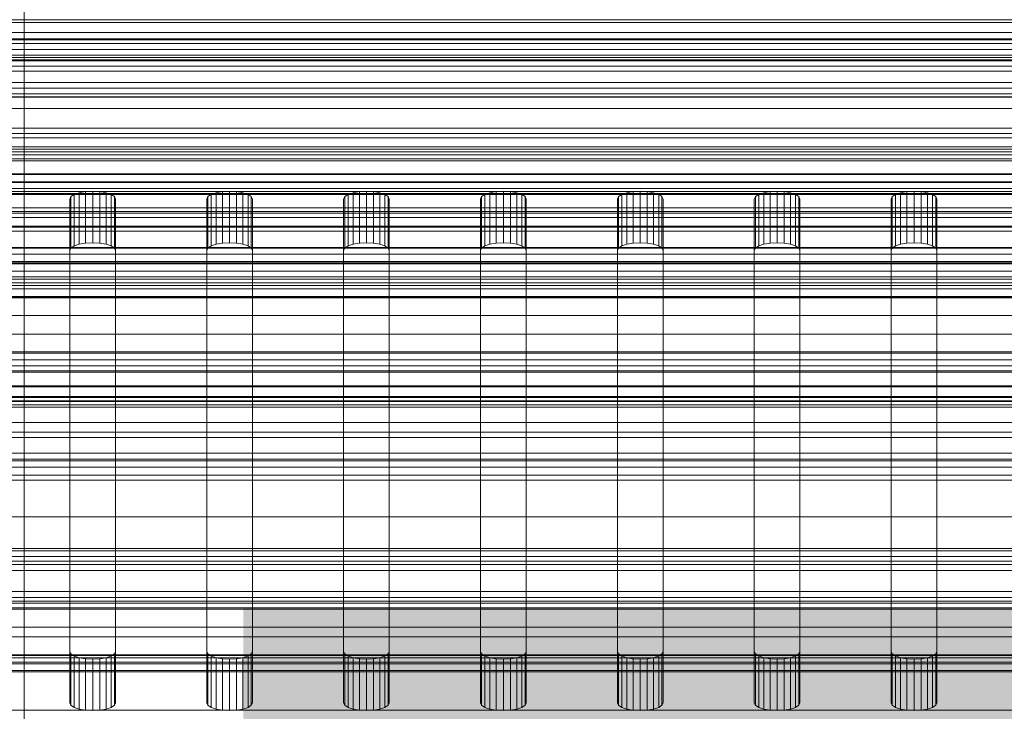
# Model space of a CAD drawing. Header units: millimetres. Extents: x -2233 to 61924, y -68080 to 6847.
# Tile 72 of 256: x -130 to -23, y -34961 to -34886. Entities that reach past the tile are written whole.
import ezdxf

# ---------------------------------------------------------------- set-up
doc = ezdxf.new("R2010")
doc.units = ezdxf.units.MM
for name, color, linetype, lineweight in [('COTAS_O', 1, 'Continuous', 0), ('COTAS_P', 1, 'Continuous', 0), ('frontal_bajante_movil', 7, 'Continuous', 0), ('frontal_briquetadora', 7, 'Continuous', 0), ('frontal_C01', 7, 'Continuous', 0), ('frontal_C02', 7, 'Continuous', 0), ('frontal_C03', 7, 'Continuous', 0), ('frontal_mezcladora', 7, 'Continuous', 0), ('frontal_mix-C02', 7, 'Continuous', 0), ('frontal_secador', 7, 'Continuous', 0)]:
    doc.layers.add(name, color=color, linetype=linetype, lineweight=lineweight)
doc.dimstyles.new('R19_100', dxfattribs={"dimtxt": 250, "dimasz": 150, "dimexe": 150, "dimexo": 80, "dimgap": 100, "dimtad": 1, "dimtih": 1, "dimtoh": 1, "dimdsep": 46, "dimcen": 0.09, "dimadec": 0, "dimazin": 0, "dimtfac": 1, "dimtdec": 4, "dimtofl": 0, "dimtmove": 0, "dimatfit": 3, "dimfxl": 1, "dimtolj": 1, "dimtzin": 0, "dimarcsym": 0})

# ---------------------------------------------------------------- blocks, each defined once
blk = doc.blocks.new('DIM_R28_48')
at = {"layer": 'COTAS_P'}
for p, q in [((-1750, -34600), (-1600, -34555)), ((2600, -34600), (2450, -34555)), ((-1750, -35500), (-1750, -34600)), ((-1750, -34600), (2600, -34600)), ((-1750, -34600), (-1600, -34645)), ((2600, -34600), (2450, -34645)), ((2600, -35500), (2600, -34600))]:
    blk.add_line(p, q, dxfattribs=at)
blk.add_text('4350 P', height=250, dxfattribs=at).set_placement((425, -34500))
blk = doc.blocks.new('DIM_R28_50')
at = {"layer": 'COTAS_P'}
for p, q in [((1705.78, -34504.95), (1551.9, -34475.9)), ((-194.22, -34704.95), (1705.78, -34504.95)), ((1705.78, -34504.95), (1561.32, -34565.4)), ((1800, -35400), (1705.78, -34504.95)), ((-194.22, -34704.95), (-49.75, -34644.49)), ((-100, -35600), (-194.22, -34704.95)), ((-194.22, -34704.95), (-40.33, -34734))]:
    blk.add_line(p, q, dxfattribs=at)
blk.add_text('1910.5 P', height=250, rotation=6.009, dxfattribs=at).set_placement((745.32, -34505.49))
blk = doc.blocks.new('DIM_R28_53')
at = {"layer": 'COTAS_P'}
for p, q in [((-150, -32300), (550, -32300)), ((550, -32300), (505, -32450)), ((550, -34900), (550, -32300)), ((550, -32300), (595, -32450)), ((550, -34900), (505, -34750)), ((550, -34900), (595, -34750)), ((-150, -34900), (550, -34900))]:
    blk.add_line(p, q, dxfattribs=at)
blk.add_text('2600 P', height=250, rotation=90, dxfattribs=at).set_placement((450, -33600))
blk = doc.blocks.new('DIM_R28_55')
at = {"layer": 'COTAS_O'}
for p, q in [((-650, -33700), (50, -33700)), ((50, -33700), (5, -33850)), ((50, -34900), (50, -33700)), ((50, -33700), (95, -33850)), ((50, -34900), (5, -34750)), ((50, -34900), (95, -34750)), ((-650, -34900), (50, -34900))]:
    blk.add_line(p, q, dxfattribs=at)
blk.add_text('1200 O', height=250, rotation=90, dxfattribs=at).set_placement((-50, -34300))
blk = doc.blocks.new('DIM_R28_56')
at = {"layer": 'COTAS_O'}
for p, q in [((-650, -34200), (-500, -34155)), ((650, -34200), (500, -34155)), ((-650, -34900), (-650, -34200)), ((-650, -34200), (650, -34200)), ((-650, -34200), (-500, -34245)), ((650, -34200), (500, -34245)), ((650, -34900), (650, -34200))]:
    blk.add_line(p, q, dxfattribs=at)
blk.add_text('1300 O', height=250, dxfattribs=at).set_placement((0, -34100))
blk = doc.blocks.new('DIM_R28_58')
at = {"layer": 'COTAS_O'}
for p, q in [((-1480, -35300), (-1330, -35255)), ((490, -35300), (340, -35255)), ((-1480, -36000), (-1480, -35300)), ((-1480, -35300), (490, -35300)), ((-1480, -35300), (-1330, -35345)), ((490, -35300), (340, -35345)), ((490, -36000), (490, -35300))]:
    blk.add_line(p, q, dxfattribs=at)
blk.add_text('1970 O', height=250, dxfattribs=at).set_placement((-495, -35200))
blk = doc.blocks.new('DIM_R28_60')
at = {"layer": 'COTAS_O'}
for p, q in [((-1400, -35300), (-1250, -35255)), ((1400, -35300), (1250, -35255)), ((-1400, -36000), (-1400, -35300)), ((-1400, -35300), (1400, -35300)), ((-1400, -35300), (-1250, -35345)), ((1400, -35300), (1250, -35345)), ((1400, -36000), (1400, -35300))]:
    blk.add_line(p, q, dxfattribs=at)
blk.add_text('2800 O', height=250, dxfattribs=at).set_placement((0, -35200))
blk = doc.blocks.new('DIM_R28_61')
at = {"layer": 'COTAS_P'}
for p, q in [((-305, -34680), (395, -34680)), ((395, -34680), (350, -34830)), ((395, -36000), (395, -34680)), ((395, -34680), (440, -34830)), ((395, -36000), (350, -35850)), ((395, -36000), (440, -35850)), ((-305, -36000), (395, -36000))]:
    blk.add_line(p, q, dxfattribs=at)
blk.add_text('1320 P', height=250, rotation=90, dxfattribs=at).set_placement((295, -35340))
blk = doc.blocks.new('DIM_R28_62')
at = {"layer": 'COTAS_P'}
for p, q in [((-305, -35300), (-155, -35255)), ((345, -35300), (195, -35255)), ((-305, -36000), (-305, -35300)), ((-305, -35300), (345, -35300)), ((-305, -35300), (-155, -35345)), ((345, -35300), (195, -35345)), ((345, -36000), (345, -35300))]:
    blk.add_line(p, q, dxfattribs=at)
blk.add_text('650 P', height=250, dxfattribs=at).set_placement((20, -35200))

msp = doc.modelspace()

# ---------------------------------------------------------------- linework, layer by layer
at = {"layer": 'frontal_bajante_movil'}
for p, q in [((220, -34885.505), (-180, -34885.505)), ((223, -34891.143), (-183, -34891.143)), ((-180, -34891.143), (220, -34891.143)), ((-168, -34891.143), (208, -34891.143)), ((-183, -34893.962), (223, -34893.962)), ((208, -34895.247), (-168, -34895.247)), ((208, -34902.42), (-168, -34902.42)), ((-168, -34903.359), (208, -34903.359)), ((208, -34904.675), (-168, -34904.675)), ((-125, -34905.171), (-124.878, -34904.907)), ((-124.878, -34904.907), (-124.523, -34904.669)), ((-124.878, -34910.545), (-124.878, -34904.907)), ((-124.523, -34904.669), (-123.969, -34904.479)), ((-124.523, -34910.307), (-124.523, -34904.669)), ((-123.969, -34904.479), (-123.273, -34904.358)), ((-123.969, -34910.118), (-123.969, -34904.479)), ((-123.273, -34904.358), (-122.5, -34904.316)), ((-123.273, -34909.996), (-123.273, -34904.358)), ((-122.5, -34904.316), (-121.727, -34904.358)), ((-122.5, -34909.954), (-122.5, -34904.316)), ((-121.727, -34904.358), (-121.031, -34904.479)), ((-121.727, -34909.996), (-121.727, -34904.358)), ((-121.031, -34904.479), (-120.477, -34904.669)), ((-121.031, -34910.118), (-121.031, -34904.479)), ((-120.477, -34904.669), (-120.122, -34904.907)), ((-120.477, -34910.307), (-120.477, -34904.669)), ((-120.122, -34904.907), (-120, -34905.171)), ((-120.122, -34910.545), (-120.122, -34904.907)), ((-110, -34905.171), (-109.878, -34904.907)), ((-109.878, -34904.907), (-109.523, -34904.669)), ((-109.878, -34910.545), (-109.878, -34904.907)), ((-109.523, -34904.669), (-108.969, -34904.479)), ((-109.523, -34910.307), (-109.523, -34904.669)), ((-108.969, -34904.479), (-108.273, -34904.358)), ((-108.969, -34910.118), (-108.969, -34904.479)), ((-108.273, -34904.358), (-107.5, -34904.316)), ((-108.273, -34909.996), (-108.273, -34904.358)), ((-107.5, -34904.316), (-106.727, -34904.358)), ((-107.5, -34909.954), (-107.5, -34904.316)), ((-106.727, -34904.358), (-106.031, -34904.479)), ((-106.727, -34909.996), (-106.727, -34904.358)), ((-106.031, -34904.479), (-105.477, -34904.669)), ((-106.031, -34910.118), (-106.031, -34904.479)), ((-105.477, -34904.669), (-105.122, -34904.907)), ((-105.477, -34910.307), (-105.477, -34904.669)), ((-105.122, -34904.907), (-105, -34905.171)), ((-105.122, -34910.545), (-105.122, -34904.907)), ((-95, -34905.171), (-94.878, -34904.907)), ((-94.878, -34904.907), (-94.523, -34904.669)), ((-94.878, -34910.545), (-94.878, -34904.907)), ((-94.523, -34904.669), (-93.969, -34904.479)), ((-94.523, -34910.307), (-94.523, -34904.669)), ((-93.969, -34904.479), (-93.273, -34904.358)), ((-93.969, -34910.118), (-93.969, -34904.479)), ((-93.273, -34904.358), (-92.5, -34904.316)), ((-93.273, -34909.996), (-93.273, -34904.358)), ((-92.5, -34904.316), (-91.727, -34904.358)), ((-92.5, -34909.954), (-92.5, -34904.316)), ((-91.727, -34904.358), (-91.031, -34904.479)), ((-91.727, -34909.996), (-91.727, -34904.358)), ((-91.031, -34904.479), (-90.477, -34904.669)), ((-91.031, -34910.118), (-91.031, -34904.479)), ((-90.477, -34904.669), (-90.122, -34904.907)), ((-90.477, -34910.307), (-90.477, -34904.669)), ((-90.122, -34904.907), (-90, -34905.171)), ((-90.122, -34910.545), (-90.122, -34904.907)), ((-80, -34905.171), (-79.878, -34904.907)), ((-79.878, -34904.907), (-79.523, -34904.669)), ((-79.878, -34910.545), (-79.878, -34904.907)), ((-79.523, -34904.669), (-78.969, -34904.479)), ((-79.523, -34910.307), (-79.523, -34904.669)), ((-78.969, -34904.479), (-78.273, -34904.358)), ((-78.969, -34910.118), (-78.969, -34904.479)), ((-78.273, -34904.358), (-77.5, -34904.316)), ((-78.273, -34909.996), (-78.273, -34904.358)), ((-77.5, -34904.316), (-76.727, -34904.358)), ((-77.5, -34909.954), (-77.5, -34904.316)), ((-76.727, -34904.358), (-76.031, -34904.479)), ((-76.727, -34909.996), (-76.727, -34904.358)), ((-76.031, -34904.479), (-75.477, -34904.669)), ((-76.031, -34910.118), (-76.031, -34904.479)), ((-75.477, -34904.669), (-75.122, -34904.907)), ((-75.477, -34910.307), (-75.477, -34904.669)), ((-75.122, -34904.907), (-75, -34905.171)), ((-75.122, -34910.545), (-75.122, -34904.907)), ((-65, -34905.171), (-64.878, -34904.907)), ((-64.878, -34904.907), (-64.523, -34904.669)), ((-64.878, -34910.545), (-64.878, -34904.907)), ((-64.523, -34904.669), (-63.969, -34904.479)), ((-64.523, -34910.307), (-64.523, -34904.669)), ((-63.969, -34904.479), (-63.273, -34904.358)), ((-63.969, -34910.118), (-63.969, -34904.479)), ((-63.273, -34904.358), (-62.5, -34904.316)), ((-63.273, -34909.996), (-63.273, -34904.358)), ((-62.5, -34904.316), (-61.727, -34904.358)), ((-62.5, -34909.954), (-62.5, -34904.316)), ((-61.727, -34904.358), (-61.031, -34904.479)), ((-61.727, -34909.996), (-61.727, -34904.358)), ((-61.031, -34904.479), (-60.477, -34904.669)), ((-61.031, -34910.118), (-61.031, -34904.479)), ((-60.477, -34904.669), (-60.122, -34904.907)), ((-60.477, -34910.307), (-60.477, -34904.669)), ((-60.122, -34904.907), (-60, -34905.171)), ((-60.122, -34910.545), (-60.122, -34904.907)), ((-50, -34905.171), (-49.878, -34904.907)), ((-49.878, -34904.907), (-49.523, -34904.669)), ((-49.878, -34910.545), (-49.878, -34904.907)), ((-49.523, -34904.669), (-48.969, -34904.479)), ((-49.523, -34910.307), (-49.523, -34904.669)), ((-48.969, -34904.479), (-48.273, -34904.358)), ((-48.969, -34910.118), (-48.969, -34904.479)), ((-48.273, -34904.358), (-47.5, -34904.316)), ((-48.273, -34909.996), (-48.273, -34904.358)), ((-47.5, -34904.316), (-46.727, -34904.358)), ((-47.5, -34909.954), (-47.5, -34904.316)), ((-46.727, -34904.358), (-46.031, -34904.479)), ((-46.727, -34909.996), (-46.727, -34904.358)), ((-46.031, -34904.479), (-45.477, -34904.669)), ((-46.031, -34910.118), (-46.031, -34904.479)), ((-45.477, -34904.669), (-45.122, -34904.907)), ((-45.477, -34910.307), (-45.477, -34904.669)), ((-45.122, -34904.907), (-45, -34905.171)), ((-45.122, -34910.545), (-45.122, -34904.907)), ((-35, -34905.171), (-34.878, -34904.907)), ((-34.878, -34904.907), (-34.523, -34904.669)), ((-34.878, -34910.545), (-34.878, -34904.907)), ((-34.523, -34904.669), (-33.969, -34904.479)), ((-34.523, -34910.307), (-34.523, -34904.669)), ((-33.969, -34904.479), (-33.273, -34904.358)), ((-33.969, -34910.118), (-33.969, -34904.479)), ((-33.273, -34904.358), (-32.5, -34904.316)), ((-33.273, -34909.996), (-33.273, -34904.358)), ((-32.5, -34904.316), (-31.727, -34904.358)), ((-32.5, -34909.954), (-32.5, -34904.316)), ((-31.727, -34904.358), (-31.031, -34904.479)), ((-31.727, -34909.996), (-31.727, -34904.358)), ((-31.031, -34904.479), (-30.477, -34904.669)), ((-31.031, -34910.118), (-31.031, -34904.479)), ((-30.477, -34904.669), (-30.122, -34904.907)), ((-30.477, -34910.307), (-30.477, -34904.669)), ((-30.122, -34904.907), (-30, -34905.171)), ((-30.122, -34910.545), (-30.122, -34904.907)), ((-125, -34954.764), (-125, -34905.171)), ((-125, -34905.171), (-125, -34910.809)), ((-120, -34905.171), (-120, -34954.764)), ((-120, -34910.809), (-120, -34905.171)), ((-110, -34954.764), (-110, -34905.171)), ((-110, -34905.171), (-110, -34910.809)), ((-105, -34905.171), (-105, -34954.764)), ((-105, -34910.809), (-105, -34905.171)), ((-95, -34954.764), (-95, -34905.171)), ((-95, -34905.171), (-95, -34910.809)), ((-90, -34905.171), (-90, -34954.764)), ((-90, -34910.809), (-90, -34905.171)), ((-80, -34954.764), (-80, -34905.171)), ((-80, -34905.171), (-80, -34910.809)), ((-75, -34905.171), (-75, -34954.764)), ((-75, -34910.809), (-75, -34905.171)), ((-65, -34954.764), (-65, -34905.171)), ((-65, -34905.171), (-65, -34910.809)), ((-60, -34905.171), (-60, -34954.764)), ((-60, -34910.809), (-60, -34905.171)), ((-50, -34954.764), (-50, -34905.171)), ((-50, -34905.171), (-50, -34910.809)), ((-45, -34905.171), (-45, -34954.764)), ((-45, -34910.809), (-45, -34905.171)), ((-35, -34954.764), (-35, -34905.171)), ((-35, -34905.171), (-35, -34910.809)), ((-30, -34905.171), (-30, -34954.764)), ((-30, -34910.809), (-30, -34905.171)), ((-168, -34906.524), (208, -34906.524)), ((-124.523, -34910.307), (-124.878, -34910.545)), ((-123.969, -34910.118), (-124.523, -34910.307)), ((-123.273, -34909.996), (-123.969, -34910.118)), ((-122.5, -34909.954), (-123.273, -34909.996)), ((-121.727, -34909.996), (-122.5, -34909.954)), ((-121.031, -34910.118), (-121.727, -34909.996)), ((-120.477, -34910.307), (-121.031, -34910.118)), ((-120.122, -34910.545), (-120.477, -34910.307)), ((-109.523, -34910.307), (-109.878, -34910.545)), ((-108.969, -34910.118), (-109.523, -34910.307)), ((-108.273, -34909.996), (-108.969, -34910.118)), ((-107.5, -34909.954), (-108.273, -34909.996)), ((-106.727, -34909.996), (-107.5, -34909.954)), ((-106.031, -34910.118), (-106.727, -34909.996)), ((-105.477, -34910.307), (-106.031, -34910.118)), ((-105.122, -34910.545), (-105.477, -34910.307)), ((-94.523, -34910.307), (-94.878, -34910.545)), ((-93.969, -34910.118), (-94.523, -34910.307)), ((-93.273, -34909.996), (-93.969, -34910.118)), ((-92.5, -34909.954), (-93.273, -34909.996)), ((-91.727, -34909.996), (-92.5, -34909.954)), ((-91.031, -34910.118), (-91.727, -34909.996)), ((-90.477, -34910.307), (-91.031, -34910.118)), ((-90.122, -34910.545), (-90.477, -34910.307)), ((-79.523, -34910.307), (-79.878, -34910.545)), ((-78.969, -34910.118), (-79.523, -34910.307)), ((-78.273, -34909.996), (-78.969, -34910.118)), ((-77.5, -34909.954), (-78.273, -34909.996)), ((-76.727, -34909.996), (-77.5, -34909.954)), ((-76.031, -34910.118), (-76.727, -34909.996)), ((-75.477, -34910.307), (-76.031, -34910.118)), ((-75.122, -34910.545), (-75.477, -34910.307)), ((-64.523, -34910.307), (-64.878, -34910.545)), ((-63.969, -34910.118), (-64.523, -34910.307)), ((-63.273, -34909.996), (-63.969, -34910.118)), ((-62.5, -34909.954), (-63.273, -34909.996)), ((-61.727, -34909.996), (-62.5, -34909.954)), ((-61.031, -34910.118), (-61.727, -34909.996)), ((-60.477, -34910.307), (-61.031, -34910.118)), ((-60.122, -34910.545), (-60.477, -34910.307)), ((-49.523, -34910.307), (-49.878, -34910.545)), ((-48.969, -34910.118), (-49.523, -34910.307)), ((-48.273, -34909.996), (-48.969, -34910.118)), ((-47.5, -34909.954), (-48.273, -34909.996)), ((-46.727, -34909.996), (-47.5, -34909.954)), ((-46.031, -34910.118), (-46.727, -34909.996)), ((-45.477, -34910.307), (-46.031, -34910.118)), ((-45.122, -34910.545), (-45.477, -34910.307)), ((-34.523, -34910.307), (-34.878, -34910.545)), ((-33.969, -34910.118), (-34.523, -34910.307)), ((-33.273, -34909.996), (-33.969, -34910.118)), ((-32.5, -34909.954), (-33.273, -34909.996)), ((-31.727, -34909.996), (-32.5, -34909.954)), ((-31.031, -34910.118), (-31.727, -34909.996)), ((-30.477, -34910.307), (-31.031, -34910.118)), ((-30.122, -34910.545), (-30.477, -34910.307)), ((-124.878, -34910.545), (-125, -34910.809)), ((-125, -34910.809), (-125, -34960.402)), ((-120, -34910.809), (-120.122, -34910.545)), ((-120, -34960.402), (-120, -34910.809)), ((-109.878, -34910.545), (-110, -34910.809)), ((-110, -34910.809), (-110, -34960.402)), ((-105, -34910.809), (-105.122, -34910.545)), ((-105, -34960.402), (-105, -34910.809)), ((-94.878, -34910.545), (-95, -34910.809)), ((-95, -34910.809), (-95, -34960.402)), ((-90, -34910.809), (-90.122, -34910.545)), ((-90, -34960.402), (-90, -34910.809)), ((-79.878, -34910.545), (-80, -34910.809)), ((-80, -34910.809), (-80, -34960.402)), ((-75, -34910.809), (-75.122, -34910.545)), ((-75, -34960.402), (-75, -34910.809)), ((-64.878, -34910.545), (-65, -34910.809)), ((-65, -34910.809), (-65, -34960.402)), ((-60, -34910.809), (-60.122, -34910.545)), ((-60, -34960.402), (-60, -34910.809)), ((-49.878, -34910.545), (-50, -34910.809)), ((-50, -34910.809), (-50, -34960.402)), ((-45, -34910.809), (-45.122, -34910.545)), ((-45, -34960.402), (-45, -34910.809)), ((-34.878, -34910.545), (-35, -34910.809)), ((-35, -34910.809), (-35, -34960.402)), ((-30, -34910.809), (-30.122, -34910.545)), ((-30, -34960.402), (-30, -34910.809)), ((-124.878, -34955.028), (-125, -34954.764)), ((-125, -34960.402), (-125, -34954.764)), ((-124.523, -34955.267), (-124.878, -34955.028)), ((-124.878, -34960.666), (-124.878, -34955.028)), ((-123.969, -34955.456), (-124.523, -34955.267)), ((-124.523, -34960.905), (-124.523, -34955.267)), ((-123.273, -34955.577), (-123.969, -34955.456)), ((-123.969, -34961.094), (-123.969, -34955.456)), ((-122.5, -34955.619), (-123.273, -34955.577)), ((-123.273, -34961.215), (-123.273, -34955.577)), ((-121.727, -34955.577), (-122.5, -34955.619)), ((-122.5, -34961.257), (-122.5, -34955.619)), ((-121.031, -34955.456), (-121.727, -34955.577)), ((-121.727, -34961.215), (-121.727, -34955.577)), ((-120.477, -34955.267), (-121.031, -34955.456)), ((-121.031, -34961.094), (-121.031, -34955.456)), ((-120.122, -34955.028), (-120.477, -34955.267)), ((-120.477, -34960.905), (-120.477, -34955.267)), ((-120, -34954.764), (-120.122, -34955.028)), ((-120.122, -34960.666), (-120.122, -34955.028)), ((-120, -34960.402), (-120, -34954.764)), ((-109.878, -34955.028), (-110, -34954.764)), ((-110, -34960.402), (-110, -34954.764)), ((-109.523, -34955.267), (-109.878, -34955.028)), ((-109.878, -34960.666), (-109.878, -34955.028)), ((-108.969, -34955.456), (-109.523, -34955.267)), ((-109.523, -34960.905), (-109.523, -34955.267)), ((-108.273, -34955.577), (-108.969, -34955.456)), ((-108.969, -34961.094), (-108.969, -34955.456)), ((-107.5, -34955.619), (-108.273, -34955.577)), ((-108.273, -34961.215), (-108.273, -34955.577)), ((-106.727, -34955.577), (-107.5, -34955.619)), ((-107.5, -34961.257), (-107.5, -34955.619)), ((-106.031, -34955.456), (-106.727, -34955.577)), ((-106.727, -34961.215), (-106.727, -34955.577)), ((-105.477, -34955.267), (-106.031, -34955.456)), ((-106.031, -34961.094), (-106.031, -34955.456)), ((-105.122, -34955.028), (-105.477, -34955.267)), ((-105.477, -34960.905), (-105.477, -34955.267)), ((-105, -34954.764), (-105.122, -34955.028)), ((-105.122, -34960.666), (-105.122, -34955.028)), ((-105, -34960.402), (-105, -34954.764)), ((-94.878, -34955.028), (-95, -34954.764)), ((-95, -34960.402), (-95, -34954.764)), ((-94.523, -34955.267), (-94.878, -34955.028)), ((-94.878, -34960.666), (-94.878, -34955.028)), ((-93.969, -34955.456), (-94.523, -34955.267)), ((-94.523, -34960.905), (-94.523, -34955.267)), ((-93.273, -34955.577), (-93.969, -34955.456)), ((-93.969, -34961.094), (-93.969, -34955.456)), ((-92.5, -34955.619), (-93.273, -34955.577)), ((-93.273, -34961.215), (-93.273, -34955.577)), ((-91.727, -34955.577), (-92.5, -34955.619)), ((-92.5, -34961.257), (-92.5, -34955.619)), ((-91.031, -34955.456), (-91.727, -34955.577)), ((-91.727, -34961.215), (-91.727, -34955.577)), ((-90.477, -34955.267), (-91.031, -34955.456)), ((-91.031, -34961.094), (-91.031, -34955.456)), ((-90.122, -34955.028), (-90.477, -34955.267)), ((-90.477, -34960.905), (-90.477, -34955.267)), ((-90, -34954.764), (-90.122, -34955.028)), ((-90.122, -34960.666), (-90.122, -34955.028)), ((-90, -34960.402), (-90, -34954.764)), ((-79.878, -34955.028), (-80, -34954.764)), ((-80, -34960.402), (-80, -34954.764)), ((-79.523, -34955.267), (-79.878, -34955.028)), ((-79.878, -34960.666), (-79.878, -34955.028)), ((-78.969, -34955.456), (-79.523, -34955.267)), ((-79.523, -34960.905), (-79.523, -34955.267)), ((-78.273, -34955.577), (-78.969, -34955.456)), ((-78.969, -34961.094), (-78.969, -34955.456)), ((-77.5, -34955.619), (-78.273, -34955.577)), ((-78.273, -34961.215), (-78.273, -34955.577)), ((-76.727, -34955.577), (-77.5, -34955.619)), ((-77.5, -34961.257), (-77.5, -34955.619)), ((-76.031, -34955.456), (-76.727, -34955.577)), ((-76.727, -34961.215), (-76.727, -34955.577)), ((-75.477, -34955.267), (-76.031, -34955.456)), ((-76.031, -34961.094), (-76.031, -34955.456)), ((-75.122, -34955.028), (-75.477, -34955.267)), ((-75.477, -34960.905), (-75.477, -34955.267)), ((-75, -34954.764), (-75.122, -34955.028)), ((-75.122, -34960.666), (-75.122, -34955.028)), ((-75, -34960.402), (-75, -34954.764)), ((-64.878, -34955.028), (-65, -34954.764)), ((-65, -34960.402), (-65, -34954.764)), ((-64.523, -34955.267), (-64.878, -34955.028)), ((-64.878, -34960.666), (-64.878, -34955.028)), ((-63.969, -34955.456), (-64.523, -34955.267)), ((-64.523, -34960.905), (-64.523, -34955.267)), ((-63.273, -34955.577), (-63.969, -34955.456)), ((-63.969, -34961.094), (-63.969, -34955.456)), ((-62.5, -34955.619), (-63.273, -34955.577)), ((-63.273, -34961.215), (-63.273, -34955.577)), ((-61.727, -34955.577), (-62.5, -34955.619)), ((-62.5, -34961.257), (-62.5, -34955.619)), ((-61.031, -34955.456), (-61.727, -34955.577)), ((-61.727, -34961.215), (-61.727, -34955.577)), ((-60.477, -34955.267), (-61.031, -34955.456)), ((-61.031, -34961.094), (-61.031, -34955.456)), ((-60.122, -34955.028), (-60.477, -34955.267)), ((-60.477, -34960.905), (-60.477, -34955.267)), ((-60, -34954.764), (-60.122, -34955.028)), ((-60.122, -34960.666), (-60.122, -34955.028)), ((-60, -34960.402), (-60, -34954.764)), ((-49.878, -34955.028), (-50, -34954.764)), ((-50, -34960.402), (-50, -34954.764)), ((-49.523, -34955.267), (-49.878, -34955.028)), ((-49.878, -34960.666), (-49.878, -34955.028)), ((-48.969, -34955.456), (-49.523, -34955.267)), ((-49.523, -34960.905), (-49.523, -34955.267)), ((-48.273, -34955.577), (-48.969, -34955.456)), ((-48.969, -34961.094), (-48.969, -34955.456)), ((-47.5, -34955.619), (-48.273, -34955.577)), ((-48.273, -34961.215), (-48.273, -34955.577)), ((-46.727, -34955.577), (-47.5, -34955.619)), ((-47.5, -34961.257), (-47.5, -34955.619)), ((-46.031, -34955.456), (-46.727, -34955.577)), ((-46.727, -34961.215), (-46.727, -34955.577)), ((-45.477, -34955.267), (-46.031, -34955.456)), ((-46.031, -34961.094), (-46.031, -34955.456)), ((-45.122, -34955.028), (-45.477, -34955.267)), ((-45.477, -34960.905), (-45.477, -34955.267)), ((-45, -34954.764), (-45.122, -34955.028)), ((-45.122, -34960.666), (-45.122, -34955.028)), ((-45, -34960.402), (-45, -34954.764)), ((-34.878, -34955.028), (-35, -34954.764)), ((-35, -34960.402), (-35, -34954.764)), ((-34.523, -34955.267), (-34.878, -34955.028)), ((-34.878, -34960.666), (-34.878, -34955.028)), ((-33.969, -34955.456), (-34.523, -34955.267)), ((-34.523, -34960.905), (-34.523, -34955.267)), ((-33.273, -34955.577), (-33.969, -34955.456)), ((-33.969, -34961.094), (-33.969, -34955.456)), ((-32.5, -34955.619), (-33.273, -34955.577)), ((-33.273, -34961.215), (-33.273, -34955.577)), ((-31.727, -34955.577), (-32.5, -34955.619)), ((-32.5, -34961.257), (-32.5, -34955.619)), ((-31.031, -34955.456), (-31.727, -34955.577)), ((-31.727, -34961.215), (-31.727, -34955.577)), ((-30.477, -34955.267), (-31.031, -34955.456)), ((-31.031, -34961.094), (-31.031, -34955.456)), ((-30.122, -34955.028), (-30.477, -34955.267)), ((-30.477, -34960.905), (-30.477, -34955.267)), ((-30, -34954.764), (-30.122, -34955.028)), ((-30.122, -34960.666), (-30.122, -34955.028)), ((-30, -34960.402), (-30, -34954.764)), ((-125, -34960.402), (-124.878, -34960.666)), ((-124.878, -34960.666), (-124.523, -34960.905)), ((-124.523, -34960.905), (-123.969, -34961.094)), ((-121.031, -34961.094), (-120.477, -34960.905)), ((-120.477, -34960.905), (-120.122, -34960.666)), ((-120.122, -34960.666), (-120, -34960.402)), ((-110, -34960.402), (-109.878, -34960.666)), ((-109.878, -34960.666), (-109.523, -34960.905)), ((-109.523, -34960.905), (-108.969, -34961.094)), ((-106.031, -34961.094), (-105.477, -34960.905)), ((-105.477, -34960.905), (-105.122, -34960.666)), ((-105.122, -34960.666), (-105, -34960.402)), ((-95, -34960.402), (-94.878, -34960.666)), ((-94.878, -34960.666), (-94.523, -34960.905)), ((-94.523, -34960.905), (-93.969, -34961.094)), ((-91.031, -34961.094), (-90.477, -34960.905)), ((-90.477, -34960.905), (-90.122, -34960.666)), ((-90.122, -34960.666), (-90, -34960.402)), ((-80, -34960.402), (-79.878, -34960.666)), ((-79.878, -34960.666), (-79.523, -34960.905)), ((-79.523, -34960.905), (-78.969, -34961.094)), ((-76.031, -34961.094), (-75.477, -34960.905)), ((-75.477, -34960.905), (-75.122, -34960.666)), ((-75.122, -34960.666), (-75, -34960.402)), ((-65, -34960.402), (-64.878, -34960.666)), ((-64.878, -34960.666), (-64.523, -34960.905)), ((-64.523, -34960.905), (-63.969, -34961.094)), ((-61.031, -34961.094), (-60.477, -34960.905)), ((-60.477, -34960.905), (-60.122, -34960.666)), ((-60.122, -34960.666), (-60, -34960.402)), ((-50, -34960.402), (-49.878, -34960.666)), ((-49.878, -34960.666), (-49.523, -34960.905)), ((-49.523, -34960.905), (-48.969, -34961.094)), ((-46.031, -34961.094), (-45.477, -34960.905)), ((-45.477, -34960.905), (-45.122, -34960.666)), ((-45.122, -34960.666), (-45, -34960.402)), ((-35, -34960.402), (-34.878, -34960.666)), ((-34.878, -34960.666), (-34.523, -34960.905)), ((-34.523, -34960.905), (-33.969, -34961.094)), ((-31.031, -34961.094), (-30.477, -34960.905)), ((-30.477, -34960.905), (-30.122, -34960.666)), ((-30.122, -34960.666), (-30, -34960.402)), ((-123.969, -34961.094), (-123.273, -34961.215)), ((-123.273, -34961.215), (-122.5, -34961.257)), ((-122.5, -34961.257), (-121.727, -34961.215)), ((-121.727, -34961.215), (-121.031, -34961.094)), ((-108.969, -34961.094), (-108.273, -34961.215)), ((-108.273, -34961.215), (-107.5, -34961.257)), ((-107.5, -34961.257), (-106.727, -34961.215)), ((-106.727, -34961.215), (-106.031, -34961.094)), ((-93.969, -34961.094), (-93.273, -34961.215)), ((-93.273, -34961.215), (-92.5, -34961.257)), ((-92.5, -34961.257), (-91.727, -34961.215)), ((-91.727, -34961.215), (-91.031, -34961.094)), ((-78.969, -34961.094), (-78.273, -34961.215)), ((-78.273, -34961.215), (-77.5, -34961.257)), ((-77.5, -34961.257), (-76.727, -34961.215)), ((-76.727, -34961.215), (-76.031, -34961.094)), ((-63.969, -34961.094), (-63.273, -34961.215)), ((-63.273, -34961.215), (-62.5, -34961.257)), ((-62.5, -34961.257), (-61.727, -34961.215)), ((-61.727, -34961.215), (-61.031, -34961.094)), ((-48.969, -34961.094), (-48.273, -34961.215)), ((-48.273, -34961.215), (-47.5, -34961.257)), ((-47.5, -34961.257), (-46.727, -34961.215)), ((-46.727, -34961.215), (-46.031, -34961.094)), ((-33.969, -34961.094), (-33.273, -34961.215)), ((-33.273, -34961.215), (-32.5, -34961.257)), ((-32.5, -34961.257), (-31.727, -34961.215)), ((-31.727, -34961.215), (-31.031, -34961.094))]:
    msp.add_line(p, q, dxfattribs=at)
at = {"layer": 'frontal_briquetadora'}
for p, q in [((-490, -34940), (340, -34940)), ((-490, -34940), (490, -34940)), ((-1330, -34950), (340, -34950))]:
    msp.add_line(p, q, dxfattribs=at)
at = {"layer": 'frontal_C01'}
for p, q in [((-130, -35045.418), (-130, -34782.805)), ((-130, -34788.585), (-130, -35051.199)), ((425, -34886.916), (-425, -34886.916)), ((-425, -34898.471), (425, -34898.471))]:
    msp.add_line(p, q, dxfattribs=at)
at = {"layer": 'frontal_C02'}
for p, q in [((-130, -35102.421), (-130, -34811.926)), ((-130, -34817.656), (-130, -35108.151)), ((-425, -34900.768), (425, -34900.768)), ((425, -34912.223), (-425, -34912.223)), ((425, -34915.909), (-425, -34915.909)), ((-425, -34927.364), (425, -34927.364)), ((-450, -34949.495), (450, -34949.495))]:
    msp.add_line(p, q, dxfattribs=at)
at = {"layer": 'frontal_C03'}
for p, q in [((1250, -34885.8), (-1250, -34885.8)), ((1250, -34888.107), (-1250, -34888.107)), ((1250, -34888.761), (-1250, -34888.761)), ((1250, -34889.642), (-1250, -34889.642)), ((1250, -34899.448), (-1250, -34899.448)), ((1250, -34900.33), (-1250, -34900.33)), ((1250, -34900.983), (-1250, -34900.983)), ((1250, -34903.291), (-1250, -34903.291)), ((-1250, -34904.348), (1250, -34904.348)), ((1250, -34907.2), (-1250, -34907.2)), ((1250, -34908.257), (-1250, -34908.257)), ((1250, -34910.565), (-1250, -34910.565)), ((1250, -34911.218), (-1250, -34911.218)), ((1250, -34912.1), (-1250, -34912.1)), ((1250, -34921.906), (-1250, -34921.906)), ((1250, -34922.787), (-1250, -34922.787)), ((1250, -34923.441), (-1250, -34923.441)), ((1250, -34925.748), (-1250, -34925.748)), ((-1250, -34926.806), (1250, -34926.806)), ((1250, -34929.658), (-1250, -34929.658)), ((1250, -34930.715), (-1250, -34930.715)), ((1250, -34933.022), (-1250, -34933.022)), ((1250, -34933.676), (-1250, -34933.676)), ((1250, -34934.557), (-1250, -34934.557)), ((1250, -34944.364), (-1250, -34944.364)), ((1250, -34945.245), (-1250, -34945.245)), ((1250, -34945.898), (-1250, -34945.898)), ((1250, -34948.206), (-1250, -34948.206)), ((1530, -34950.129), (-1530, -34950.129)), ((-1250, -34949.263), (1250, -34949.263)), ((1250, -34952.115), (-1250, -34952.115)), ((1250, -34953.173), (-1250, -34953.173)), ((1530, -34955.129), (-1530, -34955.129)), ((1250, -34955.48), (-1250, -34955.48)), ((1270, -34955.96), (-1270, -34955.96)), ((1250, -34956.134), (-1250, -34956.134)), ((-1270, -34956.859), (1270, -34956.859)), ((1250, -34957.015), (-1250, -34957.015)), ((-1500, -34961.228), (1500, -34961.228))]:
    msp.add_line(p, q, dxfattribs=at)
at = {"layer": 'frontal_mezcladora'}
for p, q in [((-750, -34900), (750, -34900)), ((-600, -34900), (600, -34900)), ((-750, -34910.5), (750, -34910.5)), ((-180, -34915), (180, -34915))]:
    msp.add_line(p, q, dxfattribs=at)
at = {"layer": 'frontal_mix-C02'}
for p, q in [((-150, -34913.701), (150, -34913.701)), ((150, -34913.937), (-150, -34913.937)), ((150, -34915), (-150, -34915))]:
    msp.add_line(p, q, dxfattribs=at)
at = {"layer": 'frontal_secador'}
for p, q in [((-1250, -34887.588), (1250, -34887.588)), ((1250, -34887.611), (-1250, -34887.611)), ((1250, -34887.728), (-1250, -34887.728)), ((-1250, -34889.387), (1250, -34889.387)), ((1250, -34889.918), (-1250, -34889.918)), ((-1250, -34890), (1250, -34890)), ((1250, -34890.588), (-1250, -34890.588)), ((1250, -34892.387), (-1250, -34892.387)), ((1250, -34893), (-1250, -34893)), ((-1250, -34893.65), (1250, -34893.65)), ((-1250, -34894), (1250, -34894)), ((1250, -34897.382), (-1250, -34897.382)), ((1250, -34898), (-1250, -34898)), ((1250, -34899.689), (-1250, -34899.689)), ((1250, -34902.485), (-1250, -34902.485)), ((1250, -34904), (-1250, -34904)), ((1250, -34904.545), (-1250, -34904.545)), ((1250, -34906.144), (-1250, -34906.144)), ((1250, -34906.709), (-1250, -34906.709)), ((-1250, -34908.142), (1250, -34908.142)), ((1250, -34908.686), (-1250, -34908.686)), ((1320, -34912), (-1320, -34912)), ((1320, -34912.273), (-1320, -34912.273)), ((1250, -34912), (-1250, -34912)), ((1320, -34913.072), (-1320, -34913.072)), ((1320, -34914.343), (-1320, -34914.343)), ((1250, -34914.651), (-1250, -34914.651)), ((1320, -34916), (-1320, -34916)), ((1250, -34915.859), (-1250, -34915.859)), ((1320, -34917.929), (-1320, -34917.929)), ((-1320, -34920), (1320, -34920)), ((-1250, -34920), (1250, -34920)), ((1320, -34922.071), (-1320, -34922.071)), ((1320, -34924), (-1320, -34924)), ((1250, -34924.141), (-1250, -34924.141)), ((1320, -34925.657), (-1320, -34925.657)), ((1320, -34926.928), (-1320, -34926.928)), ((1250, -34927.285), (-1250, -34927.285)), ((1320, -34927.727), (-1320, -34927.727)), ((1320, -34928), (-1320, -34928)), ((1250, -34928), (-1250, -34928)), ((1250, -34931.314), (-1250, -34931.314)), ((1250, -34933.856), (-1250, -34933.856)), ((1250, -34935.455), (-1250, -34935.455)), ((1250, -34936), (-1250, -34936)), ((1360, -34943.5), (-1360, -34943.5)), ((1250, -34943.75), (-1250, -34943.75)), ((1360, -34944.863), (-1360, -34944.863)), ((1360, -34948.859), (-1360, -34948.859)), ((1360, -34955.216), (-1360, -34955.216))]:
    msp.add_line(p, q, dxfattribs=at)

# ---------------------------------------------------------------- dimensions: what is measured, and where the dimension line sits
at = {"layer": 'COTAS_O'}
for p1, p2, distance, picture, middle in [((-650, -34900), (-650, -33700), -700, 'DIM_R28_55', (50, -34300)), ((-650, -34900), (650, -34900), 700, 'DIM_R28_56', (0, -34200)), ((-1480, -36000), (490, -36000), 700, 'DIM_R28_58', (-495, -35300)), ((-1400, -36000), (1400, -36000), 700, 'DIM_R28_60', (0, -35300))]:
    dim = msp.add_aligned_dim(p1=p1, p2=p2, distance=distance, text='<> O', dimstyle='R19_100', dxfattribs=at)
    dim.commit()
    dim.dimension.update_dxf_attribs({"geometry": picture, "text_midpoint": middle})
at = {"layer": 'COTAS_P'}
for p1, p2, distance, picture, middle in [((-150, -34900), (-150, -32300), -700, 'DIM_R28_53', (550, -33600)), ((-100, -35600), (1800, -35400), 900, 'DIM_R28_50', (755.784, -34604.945)), ((-1750, -35500), (2600, -35500), 900, 'DIM_R28_48', (425, -34600)), ((-305, -36000), (-305, -34680), -700, 'DIM_R28_61', (395, -35340)), ((-305, -36000), (345, -36000), 700, 'DIM_R28_62', (20, -35300))]:
    dim = msp.add_aligned_dim(p1=p1, p2=p2, distance=distance, text='<> P', dimstyle='R19_100', dxfattribs=at)
    dim.commit()
    dim.dimension.update_dxf_attribs({"geometry": picture, "text_midpoint": middle})

doc.saveas('drawing.dxf')
